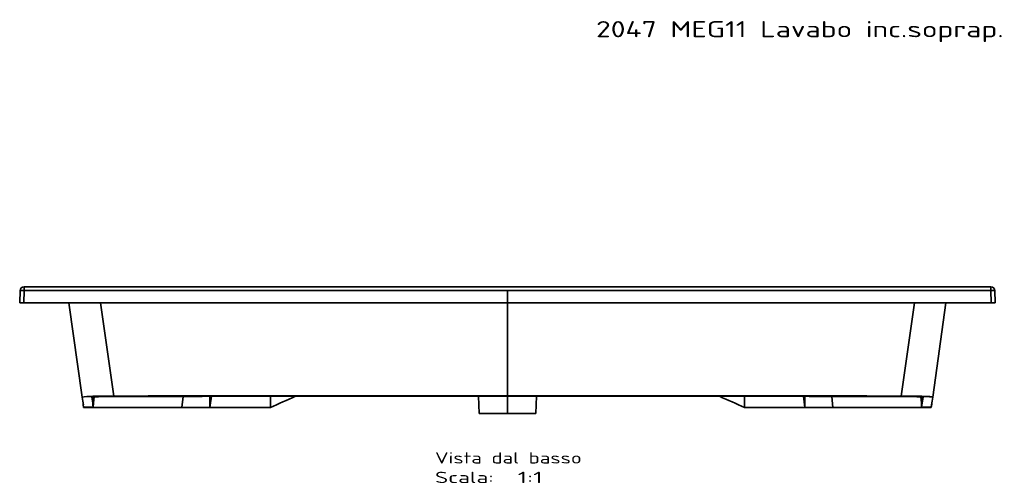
# Model space of a CAD drawing. Extents: x -11 to 1840, y 114 to 1582.
# Tile 2 of 3: x -11 to 1212, y 1007 to 1582. Entities that reach past the tile are written whole.
import ezdxf
from ezdxf.enums import TextEntityAlignment as Align

# ---------------------------------------------------------------- set-up
doc = ezdxf.new("R2010")
doc.units = 0
doc.layers.get('0').update_dxf_attribs({"lineweight": 13})
doc.styles.get("Standard").update_dxf_attribs({"font": 'isocp.shx'})

# ---------------------------------------------------------------- blocks, each defined once
blk = doc.blocks.new('BLOCK93')
at = {"color": 7, "lineweight": 13}
blk.add_text('2047 MEG11 Lavabo inc.soprap. cm 121 1 vasca', height=20, dxfattribs=at).set_placement((110, 842.2), (873.3, 842.2), align=Align.FIT)
blk = doc.blocks.new('BLOCK95')
at = {"color": 7, "lineweight": 13}
for s, p, p2 in [('Vista dal basso', (-90, -219.4), (92.2, -219.4)), ('Scala:', (-90, -243.6), (-17.1, -243.6)), ('  1:1', (-17.1, -243.6), (43.6, -243.6))]:
    blk.add_text(s, height=14, dxfattribs=at).set_placement(p, p2, align=Align.FIT)
blk = doc.blocks.new('BLOCK96')
at = {"color": 7, "lineweight": 35, "ltscale": 0.120638}
for p, q in [((-600.2, 0), (-600.2, -4.8)), ((600.2, -4.8), (600.2, 0)), ((-600.2, 0), (-600.2, -4.8))]:
    blk.add_line(p, q, dxfattribs=at)
at = {"color": 7, "lineweight": 35}
for p, q in [((-600.2, 0), (600.2, 0)), ((600.2, 0), (-600.2, 0)), ((0, -4.8), (-600.2, -4.8)), ((0, -4.8), (-600.2, -4.8)), ((600.2, -4.8), (0, -4.8)), ((600.2, -4.8), (0, -4.8)), ((0, -20), (-600.7, -20)), ((-600.7, -20), (0, -20)), ((0, -20), (-590.7, -20)), ((-528.1, -137.1), (-544.5, -20)), ((-544.5, -20), (-528.1, -137.1)), ((-489, -135.7), (-505.3, -20)), ((-489, -135.7), (-505.3, -20)), ((0, -20), (0, -135.4)), ((0, -135.4), (0, -20)), ((0, -20), (600.7, -20)), ((0, -20), (600.7, -20)), ((0, -20), (590.7, -20)), ((505.3, -20), (489, -135.7)), ((489, -135.7), (505.3, -20)), ((528.1, -137.1), (544.5, -20)), ((528.1, -137.1), (544.5, -20)), ((-489, -135.7), (-446.3, -135.6)), ((-446.3, -135.6), (-489, -135.7)), ((-36.1, -136), (-35.2, -157.5)), ((-36.1, -136), (-35.2, -157.5)), ((0, -136), (0, -157.5)), ((0, -136), (0, -157.5)), ((36.1, -136), (35.1, -157.5)), ((36.1, -136), (35.1, -157.5)), ((489, -135.7), (446.3, -135.6)), ((446.3, -135.6), (489, -135.7)), ((-444.3, -150), (-514.3, -150)), ((-514.3, -150), (-444.3, -150)), ((-514.3, -150), (-402, -150)), ((-404.2, -150), (-444.3, -150)), ((-444.3, -150), (-404.2, -150)), ((-404.2, -150), (-369.4, -150)), ((-369.4, -150), (-404.2, -150)), ((-402, -150), (-364, -150)), ((-364.4, -150), (-294.4, -150)), ((-294.4, -150), (-364.4, -150)), ((-364, -150), (-294.4, -150)), ((-35.2, -157.5), (0, -157.5)), ((-35.2, -157.5), (0, -157.5)), ((0, -157.5), (-35.2, -157.5)), ((-22.6, -157.5), (0, -157.5)), ((0, -157.5), (-22.6, -157.5)), ((0, -157.5), (-22.6, -157.5)), ((35.1, -157.5), (0, -157.5)), ((0, -157.5), (35.1, -157.5)), ((0, -157.5), (35.1, -157.5)), ((22.6, -157.5), (0, -157.5)), ((22.6, -157.5), (0, -157.5)), ((294.4, -150), (364.4, -150)), ((294.4, -150), (364, -150)), ((294.4, -150), (364.4, -150)), ((364, -150), (514.3, -150)), ((369.4, -150), (404.2, -150)), ((404.2, -150), (369.4, -150)), ((444.3, -150), (404.2, -150)), ((404.2, -150), (444.3, -150)), ((514.3, -150), (444.3, -150)), ((444.3, -150), (514.3, -150))]:
    blk.add_line(p, q, dxfattribs=at)
at = {"color": 7, "lineweight": 35, "ltscale": 0.120654}
blk.add_line((600.2, -4.8), (600.2, 0), dxfattribs=at)
at = {"color": 7, "lineweight": 35, "ltscale": 0.379594}
for p, q in [((-605.7, -20), (-605.2, -4.8)), ((-605.7, -20), (-605.2, -4.8)), ((-600.2, -4.8), (-600.7, -20)), ((-600.7, -20), (-600.2, -4.8)), ((600.7, -20), (600.2, -4.8)), ((600.7, -20), (600.2, -4.8)), ((605.7, -20), (605.2, -4.8)), ((605.2, -4.8), (605.7, -20)), ((605.7, -20), (605.2, -4.8))]:
    blk.add_line(p, q, dxfattribs=at)
at = {"color": 7, "lineweight": 35, "ltscale": 0.379362}
blk.add_line((0, -20), (0, -4.8), dxfattribs=at)
blk.add_line((0, -20), (0, -4.8), dxfattribs=at)
at = {"color": 7, "lineweight": 35, "ltscale": 0.124924}
for p, q in [((-600.7, -20), (-605.7, -20)), ((-605.7, -20), (-600.7, -20)), ((600.7, -20), (605.7, -20)), ((605.7, -20), (600.7, -20))]:
    blk.add_line(p, q, dxfattribs=at)
at = {"color": 7, "lineweight": 35, "ltscale": 0.375}
for p, q in [((-605.7, -20), (-590.7, -20)), ((590.7, -20), (605.7, -20))]:
    blk.add_line(p, q, dxfattribs=at)
at = {"color": 7, "lineweight": 35, "ltscale": 0.067687}
for p, q in [((-526.3, -149.4), (-526.7, -146.7)), ((-526.3, -149.4), (-526.7, -146.7)), ((-514.7, -146.7), (-514.3, -149.4)), ((-514.7, -146.7), (-514.3, -149.4)), ((514.3, -149.4), (514.7, -146.7)), ((514.7, -146.7), (514.3, -149.4)), ((526.7, -146.7), (526.3, -149.4)), ((526.3, -149.4), (526.7, -146.7))]:
    blk.add_line(p, q, dxfattribs=at)
at = {"color": 7, "lineweight": 35, "ltscale": 0.001045}
for p, q in [((-518.1, -136.2), (-518.1, -136.1)), ((-518.1, -136.1), (-518.1, -136.2)), ((518.1, -136.1), (518.1, -136.2)), ((518.1, -136.2), (518.1, -136.1))]:
    blk.add_line(p, q, dxfattribs=at)
at = {"color": 7, "lineweight": 35, "ltscale": 0.000290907}
blk.add_line((-516.1, -137.2), (-516.1, -137.2), dxfattribs=at)
at = {"color": 7, "lineweight": 35, "ltscale": 0.000290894}
blk.add_line((-516.1, -137.2), (-516.1, -137.2), dxfattribs=at)
at = {"color": 7, "lineweight": 35, "ltscale": 0.248775}
for p, q in [((-513.9, -136.8), (-514.7, -146.7)), ((-513.9, -136.8), (-514.7, -146.7)), ((513.9, -136.8), (514.7, -146.7)), ((513.9, -136.8), (514.7, -146.7))]:
    blk.add_line(p, q, dxfattribs=at)
at = {"color": 7, "lineweight": 35, "ltscale": 0.130423}
for p, q in [((-513.9, -144.2), (-514.3, -149.4)), ((-513.9, -144.2), (-514.3, -149.4)), ((513.9, -144.2), (514.3, -149.4)), ((513.9, -144.2), (514.3, -149.4))]:
    blk.add_line(p, q, dxfattribs=at)
at = {"color": 7, "lineweight": 35, "ltscale": 0.146219}
for p, q in [((-513.9, -144.2), (-514.3, -150)), ((513.9, -144.2), (514.3, -150))]:
    blk.add_line(p, q, dxfattribs=at)
at = {"color": 7, "lineweight": 35, "ltscale": 0.146231}
blk.add_line((-514.3, -150), (-513.9, -144.2), dxfattribs=at)
at = {"color": 7, "lineweight": 35, "ltscale": 0.186179}
for p, q in [((-513.4, -136.7), (-513.9, -144.2)), ((513.4, -136.7), (513.9, -144.2)), ((513.4, -136.7), (513.9, -144.2))]:
    blk.add_line(p, q, dxfattribs=at)
at = {"color": 7, "lineweight": 35, "ltscale": 0.186189}
blk.add_line((-513.9, -144.2), (-513.4, -136.7), dxfattribs=at)
at = {"color": 7, "lineweight": 35, "ltscale": 0.350929}
blk.add_line((-402.6, -136.1), (-404.2, -150), dxfattribs=at)
at = {"color": 7, "lineweight": 35, "ltscale": 0.350933}
for p, q in [((-404.2, -150), (-402.6, -136.1)), ((402.6, -136.1), (404.2, -150))]:
    blk.add_line(p, q, dxfattribs=at)
at = {"color": 7, "lineweight": 35, "ltscale": 0.352437}
blk.add_line((-369.4, -150), (-367.5, -136), dxfattribs=at)
blk.add_line((-369.4, -150), (-367.5, -136), dxfattribs=at)
at = {"color": 7, "lineweight": 35, "ltscale": 0.349179}
blk.add_line((-369.4, -136), (-369.4, -150), dxfattribs=at)
at = {"color": 7, "lineweight": 35, "ltscale": 0.349112}
blk.add_line((-369.4, -150), (-369.4, -136), dxfattribs=at)
at = {"color": 7, "lineweight": 35, "ltscale": 0.350357}
blk.add_line((-294.3, -136), (-294.4, -150), dxfattribs=at)
at = {"color": 7, "lineweight": 35, "ltscale": 0.350231}
blk.add_line((-294.4, -150), (-294.3, -136), dxfattribs=at)
at = {"color": 7, "lineweight": 35, "ltscale": 0.091385}
blk.add_line((-123.9, -135.5), (-127.6, -135.5), dxfattribs=at)
at = {"color": 7, "lineweight": 35, "ltscale": 9.70827e-05}
blk.add_line((0, -135.4), (0, -135.4), dxfattribs=at)
blk.add_line((0, -135.4), (0, -135.4), dxfattribs=at)
at = {"color": 7, "lineweight": 35, "ltscale": 0.013008}
blk.add_line((0, -135.4), (0, -136), dxfattribs=at)
at = {"color": 7, "lineweight": 35, "ltscale": 0.013001}
blk.add_line((0, -136), (0, -135.4), dxfattribs=at)
at = {"color": 7, "lineweight": 35, "ltscale": 0.085423}
blk.add_line((124.2, -135.5), (127.6, -135.5), dxfattribs=at)
at = {"color": 7, "lineweight": 35, "ltscale": 0.350345}
blk.add_line((294.3, -136), (294.4, -150), dxfattribs=at)
blk.add_line((294.3, -136), (294.4, -150), dxfattribs=at)
at = {"color": 7, "lineweight": 35, "ltscale": 0.352489}
blk.add_line((369.4, -150), (367.5, -136), dxfattribs=at)
blk.add_line((369.4, -150), (367.5, -136), dxfattribs=at)
at = {"color": 7, "lineweight": 35, "ltscale": 0.349161}
blk.add_line((369.4, -150), (369.4, -136), dxfattribs=at)
blk.add_line((369.4, -150), (369.4, -136), dxfattribs=at)
at = {"color": 7, "lineweight": 35, "ltscale": 0.350893}
blk.add_line((404.2, -150), (402.6, -136.1), dxfattribs=at)
at = {"color": 7, "lineweight": 35, "ltscale": 0.14623}
blk.add_line((513.9, -144.2), (514.3, -150), dxfattribs=at)
at = {"color": 7, "lineweight": 35, "ltscale": 0.000441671}
blk.add_line((516.1, -137.2), (516.1, -137.2), dxfattribs=at)
at = {"color": 7, "lineweight": 35, "ltscale": 0.000441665}
blk.add_line((516.1, -137.2), (516.1, -137.2), dxfattribs=at)
at = {"color": 7, "lineweight": 35, "ltscale": 0.11969}
blk.add_line((526.3, -150), (526.9, -145.3), dxfattribs=at)
at = {"color": 7, "lineweight": 35, "ltscale": 0.001323}
blk.add_line((528.1, -137.1), (528.1, -137), dxfattribs=at)
at = {"color": 7, "lineweight": 35, "ltscale": 0.016167}
for p, q in [((-526.3, -150), (-526.3, -149.4)), ((-526.3, -150), (-526.3, -149.4)), ((-514.3, -149.4), (-514.3, -150)), ((514.3, -150), (514.3, -149.4)), ((514.3, -149.4), (514.3, -150)), ((526.3, -150), (526.3, -149.4))]:
    blk.add_line(p, q, dxfattribs=at)
at = {"color": 7, "lineweight": 35, "ltscale": 0.3}
for p, q in [((-526.3, -149.4), (-514.3, -149.4)), ((-514.3, -149.4), (-526.3, -149.4)), ((-514.3, -150), (-526.3, -150)), ((-526.3, -150), (-514.3, -150)), ((526.3, -149.4), (514.3, -149.4)), ((514.3, -149.4), (526.3, -149.4))]:
    blk.add_line(p, q, dxfattribs=at)
at = {"color": 7, "lineweight": 35, "ltscale": 0.299998}
for p, q in [((-526.3, -150), (-514.3, -150)), ((514.3, -150), (526.3, -150))]:
    blk.add_line(p, q, dxfattribs=at)
at = {"color": 7, "lineweight": 35, "ltscale": 0.016165}
blk.add_line((-514.3, -150), (-514.3, -149.4), dxfattribs=at)
at = {"color": 7, "lineweight": 35, "ltscale": 0.126917}
for p, q in [((-369.4, -150), (-364.4, -150)), ((-364.4, -150), (-369.4, -150)), ((364.4, -150), (369.4, -150)), ((364.4, -150), (369.4, -150))]:
    blk.add_line(p, q, dxfattribs=at)
at = {"color": 7, "lineweight": 35, "ltscale": 0.008537}
for p, q in [((-364.4, -150), (-364, -150)), ((364, -150), (364.4, -150))]:
    blk.add_line(p, q, dxfattribs=at)
at = {"color": 7, "lineweight": 35, "ltscale": 0.299999}
for p, q in [((526.3, -150), (514.3, -150)), ((514.3, -150), (526.3, -150))]:
    blk.add_line(p, q, dxfattribs=at)
at = {"color": 7, "lineweight": 35, "ltscale": 0.016177}
blk.add_line((526.3, -149.4), (526.3, -150), dxfattribs=at)
at = {"color": 7, "lineweight": 35}
for centre, radius, start, end in [((-600.2, -5), 5, 90, 178), ((600.2, -5), 5, 2, 90), ((600.2, -5), 5, 2, 90), ((-600.2, -5), 5, 90, 178.0105), ((-7541.9, -1132.5), 7084.2, 7.9993, 8.07788), ((-7541.9, -1132.5), 7084.1, 7.9993, 8.07788), ((-7533, -1133), 7087.3, 7.99931, 8.07692), ((-7532.9, -1132.9), 7087.2, 7.99931, 8.07692), ((56.5, -887.4), 816.6, 113.0516, 115.4485), ((56.5, -887.4), 816.6, 113.0518, 115.4485), ((-56.5, -887.4), 816.6, 64.5515, 66.9484), ((-56.5, -887.4), 816.6, 64.5515, 66.9483), ((7534, -1133.1), 7088.3, 171.92308, 172.00068), ((7533, -1133), 7087.3, 171.92308, 172.00069), ((7541.9, -1132.5), 7084.2, 171.92212, 172.0007), ((7541.9, -1132.5), 7084.1, 171.92212, 172.0007)]:
    blk.add_arc(centre, radius, start, end, dxfattribs=at)
for centre, major_axis, ratio, start_param, end_param in [((-600.2, -5), (5, -0.17), 0.034878, 1.572014, 3.141593), ((600.2, -5), (5, 0.17), 0.034878, 0, 1.569578), ((-487.6, -137.1), (40.5, 0), 0.034897, 2.422805, 3.146556), ((-487.7, -137.1), (40.4, 0), 0.034936, 2.421803, 3.146586)]:
    blk.add_ellipse(centre, major_axis=major_axis, ratio=ratio, start_param=start_param, end_param=end_param, dxfattribs=at)
for points, knots in [([(-600.2, -4.8), (-600.3, -4.8), (-600.4, -4.8), (-600.5, -4.8), (-600.7, -4.8), (-600.8, -4.8), (-600.9, -4.8), (-600.9, -4.8), (-601, -4.8), (-601.1, -4.8), (-601.2, -4.8), (-601.3, -4.8), (-601.4, -4.8), (-601.5, -4.8), (-601.7, -4.8), (-601.7, -4.8), (-601.7, -4.8), (-601.8, -4.8), (-601.8, -4.8), (-602, -4.8), (-602.1, -4.8), (-602.2, -4.8), (-602.3, -4.8), (-602.4, -4.8), (-602.4, -4.8), (-602.4, -4.8), (-602.5, -4.8), (-602.5, -4.8), (-602.5, -4.8), (-602.5, -4.8), (-602.5, -4.8), (-602.6, -4.8), (-602.7, -4.8), (-602.8, -4.8), (-602.9, -4.8), (-603, -4.8), (-603.1, -4.8), (-603.1, -4.8), (-603.1, -4.8), (-603.1, -4.8), (-603.1, -4.8), (-603.1, -4.8), (-603.1, -4.8), (-603.2, -4.8), (-603.4, -4.8), (-603.5, -4.8), (-603.6, -4.8), (-603.7, -4.8), (-603.7, -4.8), (-603.7, -4.8), (-603.7, -4.8), (-603.7, -4.8), (-603.7, -4.8), (-603.7, -4.8), (-603.7, -4.8), (-603.8, -4.8), (-603.9, -4.8), (-604, -4.8), (-604.1, -4.8), (-604.2, -4.8), (-604.2, -4.8), (-604.2, -4.8), (-604.2, -4.8), (-604.2, -4.8), (-604.2, -4.8), (-604.2, -4.8), (-604.2, -4.8), (-604.3, -4.8), (-604.4, -4.8), (-604.5, -4.8), (-604.5, -4.8), (-604.6, -4.8), (-604.6, -4.8), (-604.6, -4.8), (-604.6, -4.8), (-604.6, -4.8), (-604.6, -4.8), (-604.6, -4.8), (-604.6, -4.8), (-604.7, -4.8), (-604.8, -4.8), (-604.8, -4.8), (-604.9, -4.8), (-604.9, -4.8), (-604.9, -4.8), (-604.9, -4.8), (-604.9, -4.8), (-604.9, -4.8), (-604.9, -4.8), (-604.9, -4.8), (-604.9, -4.8), (-604.9, -4.8), (-605, -4.8), (-605, -4.8), (-605, -4.8), (-605, -4.8), (-605.1, -4.8), (-605.1, -4.8), (-605.1, -4.8), (-605.1, -4.8), (-605.1, -4.8), (-605.1, -4.8), (-605.1, -4.8), (-605.1, -4.8), (-605.1, -4.8), (-605.1, -4.8), (-605.1, -4.8), (-605.1, -4.8), (-605.2, -4.8), (-605.2, -4.8), (-605.2, -4.8), (-605.2, -4.8), (-605.2, -4.8), (-605.2, -4.8), (-605.2, -4.8), (-605.2, -4.8), (-605.2, -4.8)], [0, 0, 0, 0, 0, 0, 1.032477, 1.032477, 1.032477, 1.376637, 1.376637, 1.376637, 1.719424, 1.719424, 1.719424, 2.576389, 2.576389, 2.576389, 2.747783, 2.747783, 2.747783, 3.086608, 3.086608, 3.086608, 4.018363, 4.018363, 4.018363, 4.10307, 4.10307, 4.10307, 4.186216, 4.186216, 4.186216, 4.269363, 4.269363, 4.269363, 5.26708, 5.26708, 5.26708, 5.350228, 5.350228, 5.350228, 5.433375, 5.433375, 5.433375, 5.514519, 5.514519, 5.514519, 6.569293, 6.569293, 6.569293, 6.650437, 6.650437, 6.650437, 6.731581, 6.731581, 6.731581, 6.81045, 6.81045, 6.81045, 7.835611, 7.835611, 7.835611, 7.91448, 7.91448, 7.91448, 7.99335, 7.99335, 7.99335, 8.069894, 8.069894, 8.069894, 9.064782, 9.064782, 9.064782, 9.141328, 9.141328, 9.141328, 9.217875, 9.217875, 9.217875, 9.292266, 9.292266, 9.292266, 10.259119, 10.259119, 10.259119, 10.333515, 10.333515, 10.333515, 10.407911, 10.407911, 10.407911, 10.48057, 10.48057, 10.48057, 10.553229, 10.553229, 10.553229, 11.424926, 11.424926, 11.424926, 11.497592, 11.497592, 11.497592, 11.570257, 11.570257, 11.570257, 11.633663, 11.633663, 11.633663, 12.353331, 12.353331, 12.353331, 12.502712, 12.502712, 12.502712, 12.636618, 12.636618, 12.636618, 12.636618, 12.636618, 12.636618]), ([(605.2, -4.8), (605.2, -4.8), (605.1, -4.8), (604.9, -4.8), (604.5, -4.8), (603.7, -4.8), (603.3, -4.8), (602.5, -4.8), (601.6, -4.8), (601.3, -4.8), (601, -4.8), (600.6, -4.8), (600.6, -4.8), (600.5, -4.8), (600.4, -4.8), (600.4, -4.8), (600.3, -4.8), (600.3, -4.8), (600.3, -4.8), (600.2, -4.8), (600.2, -4.8), (600.2, -4.8), (600.2, -4.8), (600.2, -4.8), (600.2, -4.8), (600.2, -4.8), (600.2, -4.8)], [0, 0, 0, 0, 0, 0, 3.910587, 3.910587, 3.910587, 8.965786, 8.965786, 8.965786, 11.674993, 11.674993, 11.674993, 12.160001, 12.160001, 12.160001, 12.402523, 12.402523, 12.402523, 12.523816, 12.523816, 12.523816, 12.584464, 12.584464, 12.584464, 12.645111, 12.645111, 12.645111, 12.645111, 12.645111, 12.645111]), ([(-518, -136.2), (-517.8, -136.2), (-517.6, -136.2), (-517.4, -136.1), (-514.5, -136), (-511.4, -135.9), (-508.4, -135.9), (-502.7, -135.8), (-496.9, -135.7), (-494.3, -135.7), (-491.7, -135.7), (-489, -135.7)], [0, 0, 0, 0, 0, 0, 1.97668, 1.97668, 1.97668, 25.266479, 25.266479, 25.266479, 43.944717, 43.944717, 43.944717, 43.944717, 43.944717, 43.944717]), ([(-489, -135.7), (-492.9, -135.7), (-496.8, -135.7), (-500.6, -135.7), (-506.1, -135.8), (-511.2, -135.9), (-512.9, -136), (-514.9, -136), (-516.8, -136.1), (-517.2, -136.1), (-517.6, -136.2), (-518, -136.2)], [0, 0, 0, 0, 0, 0, 27.558874, 27.558874, 27.558874, 40.405819, 40.405819, 40.405819, 44.219789, 44.219789, 44.219789, 44.219789, 44.219789, 44.219789]), ([(0, -136), (-20.7, -136), (-41.3, -136), (-61.5, -135.9), (-93.1, -135.9), (-124.8, -135.9), (-135.7, -135.9), (-147.4, -135.9), (-159, -135.9), (-159.6, -135.9), (-160.7, -135.9), (-161.7, -135.9), (-162, -135.9), (-162.6, -135.9), (-163.1, -135.9), (-163.3, -135.9), (-166, -135.9), (-168.9, -135.9), (-171.5, -135.9), (-176.4, -135.9), (-181.4, -135.9), (-183.6, -135.9), (-188.1, -135.9), (-192.6, -136), (-194.9, -136), (-198.9, -136), (-202.8, -136), (-204.6, -136), (-206.6, -136), (-208.5, -136), (-208.7, -136), (-209.2, -136), (-209.7, -136), (-209.9, -136), (-210.3, -136), (-210.8, -136), (-211, -136), (-226.3, -136), (-241.7, -136), (-256.8, -136), (-272, -136), (-287.2, -136), (-287.3, -136), (-287.7, -136), (-288.2, -136), (-288.5, -136), (-289.2, -136), (-289.8, -136), (-290, -136), (-290.4, -136), (-290.8, -136), (-291.1, -136), (-292, -136), (-292.8, -136), (-293.5, -136), (-295, -136), (-296.5, -136), (-297.4, -136), (-299.3, -136), (-301.3, -136), (-302.5, -136), (-304.8, -136), (-307.1, -136), (-308.2, -136), (-310.3, -136), (-312.3, -136), (-313.2, -136), (-314.2, -136), (-315.1, -136), (-315.3, -136), (-315.6, -136), (-315.8, -136), (-316, -136), (-316.4, -136), (-316.9, -136), (-317.3, -136), (-317.7, -136), (-318.2, -136), (-318.3, -136), (-318.5, -136), (-318.8, -136), (-318.9, -136), (-332.6, -136), (-346.2, -136), (-359.7, -136), (-380.5, -136), (-401.3, -136.1), (-408.6, -136.1), (-425.4, -136.1), (-442.2, -136.1), (-455.5, -136.1), (-473.7, -136.1), (-491.9, -136.1), (-500.6, -136.2), (-509.3, -136.2), (-518, -136.2)], [0, 0, 0, 0, 0, 0, 146.694728, 146.694728, 146.694728, 224.485462, 224.485462, 224.485462, 229.340248, 229.340248, 229.340248, 231.843312, 231.843312, 231.843312, 233.094845, 233.094845, 233.094845, 251.534433, 251.534433, 251.534433, 267.061822, 267.061822, 267.061822, 282.462899, 282.462899, 282.462899, 294.694497, 294.694497, 294.694497, 296.420688, 296.420688, 296.420688, 298.06721, 298.06721, 298.06721, 299.782697, 299.782697, 299.782697, 406.972677, 406.972677, 406.972677, 407.704343, 407.704343, 407.704343, 409.971152, 409.971152, 409.971152, 411.791165, 411.791165, 411.791165, 412.807365, 412.807365, 412.807365, 417.706785, 417.706785, 417.706785, 423.164574, 423.164574, 423.164574, 430.888186, 430.888186, 430.888186, 438.610983, 438.610983, 438.610983, 444.745177, 444.745177, 444.745177, 445.628668, 445.628668, 445.628668, 446.579008, 446.579008, 446.579008, 448.84151, 448.84151, 448.84151, 449.690167, 449.690167, 449.690167, 450.460906, 450.460906, 450.460906, 546.549571, 546.549571, 546.549571, 598.286467, 598.286467, 598.286467, 665.980699, 665.980699, 665.980699, 727.715797, 727.715797, 727.715797, 727.715797, 727.715797, 727.715797]), ([(-518, -136.2), (-506.2, -136.2), (-494.3, -136.1), (-482.4, -136.1), (-466.6, -136.1), (-450.9, -136.1), (-446.5, -136.1), (-416.7, -136.1), (-386.9, -136), (-361.5, -136), (-330.4, -136), (-299.2, -136), (-294.1, -136), (-232.1, -136), (-170.2, -135.9), (-113.5, -135.9), (-56.8, -135.9), (0, -136)], [0, 0, 0, 0, 0, 0, 84.00964, 84.00964, 84.00964, 111.2484, 111.2484, 111.2484, 294.788676, 294.788676, 294.788676, 331.360026, 331.360026, 331.360026, 732.364266, 732.364266, 732.364266, 732.364266, 732.364266, 732.364266]), ([(-516.1, -137.2), (-516.1, -137.1), (-515.9, -137), (-515.5, -136.9), (-514, -136.7), (-511.1, -136.6), (-508.8, -136.5), (-504.6, -136.3), (-499.9, -136.2), (-497.8, -136.2), (-495.7, -136.2), (-493.6, -136.1)], [0, 0, 0, 0, 0, 0, 11.051995, 11.051995, 11.051995, 32.179709, 32.179709, 32.179709, 47.35172, 47.35172, 47.35172, 47.35172, 47.35172, 47.35172]), ([(-493.7, -136.1), (-494.9, -136.2), (-496.1, -136.2), (-497.3, -136.2), (-501.2, -136.2), (-504.7, -136.3), (-507, -136.4), (-510.9, -136.5), (-513.7, -136.7), (-514.8, -136.8), (-515.7, -137), (-516, -137.1), (-516, -137.1), (-516.1, -137.1), (-516.1, -137.2)], [9.695635, 9.695635, 9.695635, 9.695635, 9.695635, 9.695635, 18.765152, 18.765152, 18.765152, 39.468714, 39.468714, 39.468714, 60.541748, 60.541748, 60.541748, 66.162097, 66.162097, 66.162097, 66.162097, 66.162097, 66.162097]), ([(-446.3, -135.6), (-428.4, -135.6), (-410.6, -135.6), (-392.7, -135.6), (-338.9, -135.6), (-285.1, -135.6), (-250.4, -135.6), (-195.8, -135.5), (-141.1, -135.5), (-126.6, -135.5), (-90.1, -135.5), (-53.6, -135.5), (-35.7, -135.5), (-17.9, -135.5), (0, -135.4)], [0, 0, 0, 0, 0, 0, 126.227117, 126.227117, 126.227117, 380.373641, 380.373641, 380.373641, 512.544011, 512.544011, 512.544011, 638.775953, 638.775953, 638.775953, 638.775953, 638.775953, 638.775953]), ([(0, -135.4), (-9.8, -135.4), (-19.7, -135.5), (-29.5, -135.5), (-40, -135.5), (-50.4, -135.5), (-51, -135.5), (-56.1, -135.5), (-61.3, -135.5), (-65.9, -135.5), (-75.7, -135.5), (-85.8, -135.5), (-91.1, -135.5), (-102.1, -135.5), (-113.1, -135.5), (-118.8, -135.5), (-128.2, -135.5), (-137.3, -135.5), (-141, -135.5), (-145.8, -135.5), (-150.5, -135.5), (-151.7, -135.5), (-157.7, -135.5), (-163.8, -135.5), (-168.8, -135.5), (-181.6, -135.5), (-195.1, -135.5), (-203.5, -135.5), (-219.8, -135.5), (-236.2, -135.6), (-244.2, -135.6), (-258.7, -135.6), (-272.5, -135.6), (-278.8, -135.6), (-285.9, -135.6), (-292.8, -135.6), (-294, -135.6), (-296, -135.6), (-297.9, -135.6), (-298.6, -135.6), (-328.6, -135.6), (-358.6, -135.6), (-387.8, -135.6), (-417, -135.6), (-446.3, -135.6)], [0, 0, 0, 0, 0, 0, 73.467499, 73.467499, 73.467499, 77.92011, 77.92011, 77.92011, 111.575062, 111.575062, 111.575062, 146.788252, 146.788252, 146.788252, 185.121639, 185.121639, 185.121639, 211.894939, 211.894939, 211.894939, 220.701556, 220.701556, 220.701556, 256.375375, 256.375375, 256.375375, 308.173758, 308.173758, 308.173758, 357.771333, 357.771333, 357.771333, 399.582052, 399.582052, 399.582052, 408.471382, 408.471382, 408.471382, 414.060647, 414.060647, 414.060647, 632.306654, 632.306654, 632.306654, 632.306654, 632.306654, 632.306654]), ([(446.3, -135.6), (417.4, -135.6), (388.6, -135.6), (359.7, -135.6), (330.2, -135.6), (300.7, -135.6), (300, -135.6), (295.4, -135.6), (290.9, -135.6), (286.9, -135.6), (276.3, -135.6), (265.1, -135.6), (257.9, -135.6), (243.6, -135.6), (229, -135.5), (221.7, -135.5), (207, -135.5), (192.7, -135.5), (185.5, -135.5), (175.2, -135.5), (165.5, -135.5), (162.3, -135.5), (157.9, -135.5), (153.6, -135.5), (152.3, -135.5), (146.5, -135.5), (140.6, -135.5), (136, -135.5), (126.6, -135.5), (116.7, -135.5), (111.7, -135.5), (100.4, -135.5), (89, -135.5), (82.7, -135.5), (72.6, -135.5), (62.9, -135.5), (59.3, -135.5), (54.1, -135.5), (48.9, -135.5), (46.6, -135.5), (36.3, -135.5), (26.1, -135.5), (17.4, -135.5), (8.7, -135.4), (0, -135.4)], [0, 0, 0, 0, 0, 0, 215.387037, 215.387037, 215.387037, 220.39609, 220.39609, 220.39609, 249.429245, 249.429245, 249.429245, 295.1303, 295.1303, 295.1303, 340.216932, 340.216932, 340.216932, 385.954147, 385.954147, 385.954147, 408.483219, 408.483219, 408.483219, 418.122403, 418.122403, 418.122403, 451.885577, 451.885577, 451.885577, 485.405813, 485.405813, 485.405813, 527.794068, 527.794068, 527.794068, 554.555587, 554.555587, 554.555587, 566.352999, 566.352999, 566.352999, 631.176668, 631.176668, 631.176668, 631.176668, 631.176668, 631.176668]), ([(0, -135.4), (26.8, -135.5), (53.6, -135.5), (80.3, -135.5), (123.9, -135.5), (167.4, -135.5), (189.7, -135.5), (241.2, -135.6), (292.6, -135.6), (332.2, -135.6), (375.8, -135.6), (419.5, -135.6), (428.4, -135.6), (437.4, -135.6), (446.3, -135.6)], [0, 0, 0, 0, 0, 0, 189.35527, 189.35527, 189.35527, 307.765134, 307.765134, 307.765134, 553.430913, 553.430913, 553.430913, 616.534703, 616.534703, 616.534703, 616.534703, 616.534703, 616.534703]), ([(518, -136.2), (516.7, -136.2), (515.3, -136.2), (514.1, -136.2), (512.4, -136.2), (510.7, -136.2), (510.2, -136.2), (509.5, -136.2), (508.8, -136.2), (508.4, -136.2), (507.7, -136.2), (507, -136.2), (506.6, -136.2), (506, -136.2), (505.5, -136.2), (505.3, -136.2), (503.4, -136.2), (501.5, -136.2), (499.8, -136.2), (496.6, -136.1), (493.4, -136.1), (491.9, -136.1), (488.8, -136.1), (485.8, -136.1), (484.5, -136.1), (482.2, -136.1), (480, -136.1), (479.4, -136.1), (478.4, -136.1), (477.3, -136.1), (477, -136.1), (476.3, -136.1), (475.7, -136.1), (475.3, -136.1), (473.7, -136.1), (472.2, -136.1), (471, -136.1), (469.4, -136.1), (467.7, -136.1), (467.2, -136.1), (466.6, -136.1), (465.9, -136.1), (465.6, -136.1), (465.1, -136.1), (464.5, -136.1), (464.2, -136.1), (463.7, -136.1), (463.1, -136.1), (462.8, -136.1), (462.3, -136.1), (461.7, -136.1), (461.4, -136.1), (461, -136.1), (460.5, -136.1), (460.4, -136.1), (460, -136.1), (459.7, -136.1), (459.6, -136.1), (458.9, -136.1), (458.2, -136.1), (457.8, -136.1), (457.1, -136.1), (456.4, -136.1), (456.2, -136.1), (455.4, -136.1), (454.7, -136.1), (454.1, -136.1), (451.1, -136.1), (448.2, -136.1), (445.9, -136.1), (442.8, -136.1), (439.7, -136.1), (438.9, -136.1), (437.2, -136.1), (435.5, -136.1), (434.6, -136.1), (433.5, -136.1), (432.4, -136.1), (432.3, -136.1), (431.9, -136.1), (431.4, -136.1), (431.2, -136.1), (430.8, -136.1), (430.4, -136.1), (430.2, -136.1), (430, -136.1), (429.7, -136.1), (429.5, -136.1), (429, -136.1), (428.6, -136.1), (428.3, -136.1), (427.7, -136.1), (427.1, -136.1), (426.8, -136.1), (426.2, -136.1), (425.7, -136.1), (425.2, -136.1), (420.9, -136.1), (416.5, -136.1), (412.5, -136.1), (407.5, -136.1), (402.6, -136.1), (401.5, -136.1), (399.8, -136.1), (398.1, -136.1), (397.2, -136.1), (392.7, -136.1), (388.2, -136), (384.8, -136), (380.5, -136), (376.2, -136), (375.5, -136), (360.1, -136), (344.6, -136), (329.8, -136), (314, -136), (298.2, -136), (297.3, -136), (294.8, -136), (292.3, -136), (290.8, -136), (287.7, -136), (284.7, -136), (283.2, -136), (280.5, -136), (277.8, -136), (276.7, -136), (274.4, -136), (272.1, -136), (270.9, -136), (251.2, -136), (231.4, -136), (212.9, -136), (194, -136), (175.2, -135.9), (174.9, -135.9), (174.3, -135.9), (173.7, -135.9), (173.4, -135.9), (172.6, -135.9), (171.8, -135.9), (171.3, -135.9), (170.5, -135.9), (169.8, -135.9), (169.6, -135.9), (169.2, -135.9), (168.8, -135.9), (168.3, -135.9), (164.6, -135.9), (160.9, -135.9), (157.4, -135.9), (153.8, -135.9), (150.2, -135.9), (150.1, -135.9), (149.7, -135.9), (149.2, -135.9), (148.7, -135.9), (147.8, -135.9), (146.8, -135.9), (146.2, -135.9), (145.4, -135.9), (144.7, -135.9), (144.4, -135.9), (144.2, -135.9), (143.9, -135.9), (143.8, -135.9), (114.4, -135.9), (85, -135.9), (58.7, -135.9), (29.3, -136), (0, -136)], [0, 0, 0, 0, 0, 0, 8.944032, 8.944032, 8.944032, 11.162383, 11.162383, 11.162383, 13.654054, 13.654054, 13.654054, 16.145463, 16.145463, 16.145463, 17.386879, 17.386879, 17.386879, 28.559007, 28.559007, 28.559007, 38.489587, 38.489587, 38.489587, 48.692056, 48.692056, 48.692056, 53.105631, 53.105631, 53.105631, 55.312422, 55.312422, 55.312422, 57.519212, 57.519212, 57.519212, 65.887454, 65.887454, 65.887454, 68.511838, 68.511838, 68.511838, 70.344275, 70.344275, 70.344275, 72.0382, 72.0382, 72.0382, 73.870666, 73.870666, 73.870666, 75.703133, 75.703133, 75.703133, 76.790778, 76.790778, 76.790778, 77.95713, 77.95713, 77.95713, 81.482342, 81.482342, 81.482342, 82.844584, 82.844584, 82.844584, 86.728795, 86.728795, 86.728795, 103.215652, 103.215652, 103.215652, 108.810499, 108.810499, 108.810499, 115.455536, 115.455536, 115.455536, 116.535574, 116.535574, 116.535574, 118.675757, 118.675757, 118.675757, 119.726104, 119.726104, 119.726104, 120.789841, 120.789841, 120.789841, 122.889172, 122.889172, 122.889172, 124.987196, 124.987196, 124.987196, 126.718157, 126.718157, 126.718157, 156.089125, 156.089125, 156.089125, 162.138193, 162.138193, 162.138193, 168.431985, 168.431985, 168.431985, 194.401225, 194.401225, 194.401225, 199.089792, 199.089792, 199.089792, 304.580637, 304.580637, 304.580637, 311.613339, 311.613339, 311.613339, 322.376117, 322.376117, 322.376117, 333.138895, 333.138895, 333.138895, 341.356945, 341.356945, 341.356945, 349.574996, 349.574996, 349.574996, 482.504547, 482.504547, 482.504547, 484.554051, 484.554051, 484.554051, 486.671037, 486.671037, 486.671037, 490.080109, 490.080109, 490.080109, 491.736849, 491.736849, 491.736849, 493.045932, 493.045932, 493.045932, 518.262479, 518.262479, 518.262479, 518.821637, 518.821637, 518.821637, 521.351253, 521.351253, 521.351253, 524.424886, 524.424886, 524.424886, 526.041371, 526.041371, 526.041371, 526.396387, 526.396387, 526.396387, 736.686964, 736.686964, 736.686964, 736.686964, 736.686964, 736.686964]), ([(0, -136), (57.1, -135.9), (114.1, -135.9), (171.1, -135.9), (233.4, -136), (295.8, -136), (300.5, -136), (328.3, -136), (356, -136), (378.1, -136), (405.9, -136.1), (433.7, -136.1), (438.2, -136.1), (457.4, -136.1), (476.6, -136.1), (490.4, -136.1), (504.2, -136.2), (518, -136.2)], [0, 0, 0, 0, 0, 0, 403.079236, 403.079236, 403.079236, 440.453341, 440.453341, 440.453341, 599.344957, 599.344957, 599.344957, 637.065319, 637.065319, 637.065319, 734.786356, 734.786356, 734.786356, 734.786356, 734.786356, 734.786356]), ([(518, -136.2), (517.8, -136.2), (517.6, -136.2), (517.4, -136.1), (516.9, -136.1), (516.5, -136.1), (516.2, -136.1), (514.6, -136), (512.8, -136), (511.2, -135.9), (506.1, -135.8), (500.6, -135.7), (496.8, -135.7), (492.9, -135.7), (489, -135.7)], [0, 0, 0, 0, 0, 0, 1.990012, 1.990012, 1.990012, 3.980025, 3.980025, 3.980025, 16.535719, 16.535719, 16.535719, 44.175811, 44.175811, 44.175811, 44.175811, 44.175811, 44.175811]), ([(489, -135.7), (493.5, -135.7), (498, -135.7), (502.4, -135.7), (508.1, -135.8), (513.3, -136), (514.6, -136), (516, -136.1), (517.4, -136.1), (517.6, -136.2), (517.8, -136.2), (518, -136.2)], [0, 0, 0, 0, 0, 0, 31.78969, 31.78969, 31.78969, 42.100433, 42.100433, 42.100433, 43.970389, 43.970389, 43.970389, 43.970389, 43.970389, 43.970389]), ([(516.1, -137.2), (516.1, -137.1), (515.7, -137), (515, -136.9), (513, -136.7), (509.6, -136.5), (507.6, -136.4), (503.9, -136.3), (499.5, -136.2), (497.7, -136.2), (495.7, -136.2), (493.8, -136.1)], [0, 0, 0, 0, 0, 0, 21.194874, 21.194874, 21.194874, 41.973174, 41.973174, 41.973174, 56.264103, 56.264103, 56.264103, 56.264103, 56.264103, 56.264103]), ([(493.8, -136.1), (497.8, -136.2), (501.8, -136.2), (505.6, -136.3), (510.6, -136.5), (513.9, -136.8), (514.7, -136.8), (515.6, -137), (516, -137.1), (516, -137.1), (516.1, -137.1), (516.1, -137.2)], [0, 0, 0, 0, 0, 0, 29.407821, 29.407821, 29.407821, 42.221156, 42.221156, 42.221156, 47.10725, 47.10725, 47.10725, 47.10725, 47.10725, 47.10725]), ([(528.1, -137.1), (528.1, -136.9), (527.8, -136.8), (527.2, -136.7), (525.5, -136.5), (522.9, -136.4), (521.4, -136.3), (519.8, -136.2), (518.1, -136.1)], [0, 0, 0, 0, 0, 0, 15.870229, 15.870229, 15.870229, 31.582626, 31.582626, 31.582626, 31.582626, 31.582626, 31.582626]), ([(518.1, -136.1), (520.5, -136.2), (522.7, -136.3), (524.4, -136.4), (526.6, -136.6), (527.7, -136.8), (528, -136.9), (528.1, -137), (528.1, -137.1)], [0, 0, 0, 0, 0, 0, 26.129413, 26.129413, 26.129413, 41.200697, 41.200697, 41.200697, 41.200697, 41.200697, 41.200697])]:
    blk.add_open_spline(points, degree=5, knots=knots, dxfattribs=at)

msp = doc.modelspace()

# ---------------------------------------------------------------- block references
at = {"lineweight": 0}
for name, p in [('BLOCK93', (594.8, 718.2)), ('BLOCK96', (594.8, 1250.9)), ('BLOCK95', (594.8, 1250.9))]:
    msp.add_blockref(name, p, dxfattribs=at)

doc.saveas('drawing.dxf')
